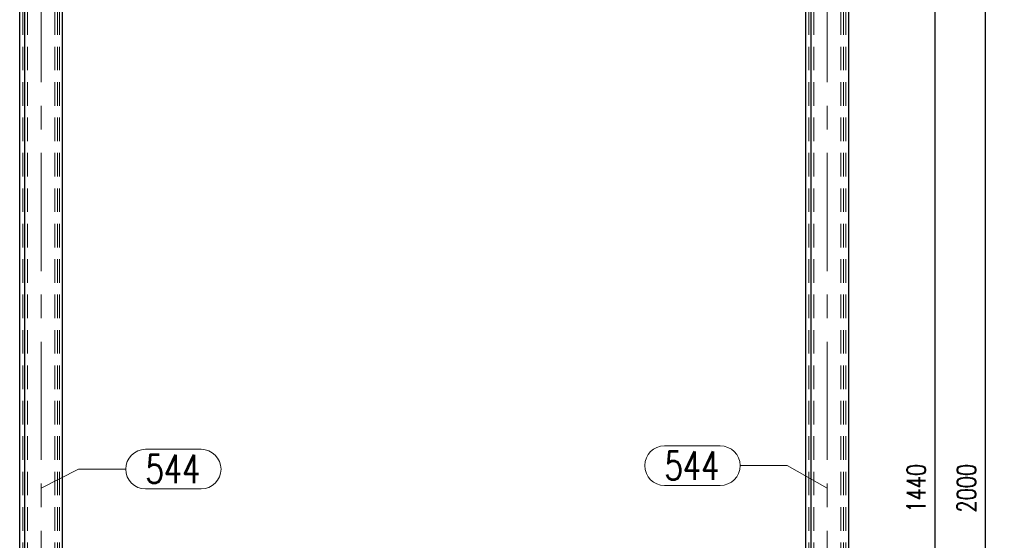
# Model space of a CAD drawing. Header units: millimetres. Extents: x -853 to -247, y 10927 to 11422.
# Tile 28 of 59: x -695 to -591, y 11043 to 11098. Entities that reach past the tile are written whole.
import ezdxf

# ---------------------------------------------------------------- set-up
doc = ezdxf.new("R2010")
doc.units = ezdxf.units.MM
doc.header["$LTSCALE"] = 10
doc.linetypes.add('HIDDEN', pattern=[0.375, 0.25, -0.125])
doc.linetypes.add('MITTE', pattern=[2, 1.25, -0.25, 0.25, -0.25])
doc.layers.get('Defpoints').update_dxf_attribs({"color": 1})
for name, color, linetype, lineweight in [('PS_DIM', 4, 'Continuous', 13), ('PS_Hidden', 2, 'HIDDEN', 9), ('PS_Mid', 5, 'MITTE', 15), ('PS_Pos', 1, 'Continuous', 15), ('PS_Shape', 161, 'Continuous', 30), ('PS_SOLID', 7, 'Continuous', 30)]:
    doc.layers.add(name, color=color, linetype=linetype, lineweight=lineweight)
doc.styles.add('simplex', font='simplex.shx', dxfattribs={"width": 0.75})
doc.dimstyles.new('1_10_PRZ', dxfattribs={"dimtxt": 2, "dimasz": 1, "dimexe": 2, "dimexo": 5, "dimgap": 1, "dimtad": 1, "dimdec": 0, "dimlfac": 10, "dimtxsty": 'simplex', "dimblk": 'dimznak', "dimcen": 2, "dimse1": 1, "dimse2": 1, "dimclrt": 3, "dimadec": 1, "dimazin": 0, "dimtfac": 1, "dimtdec": 0, "dimtix": 1, "dimtmove": 2, "dimatfit": 3, "dimldrblk": 'dim-grot', "dimfxl": 1, "dimarcsym": 0})

# ---------------------------------------------------------------- blocks, each defined once
blk = doc.blocks.new('dimznak')
at = {"color": 0}
for points in [[(0, 2), (0, -2)], [(-2, 0), (2, 0)]]:
    blk.add_lwpolyline(points, dxfattribs=at)
at = {"color": 2}
blk.add_lwpolyline([(1, 1), (-1, -1)], dxfattribs=at)
blk = doc.blocks.new('*D89')
at = {"layer": 'Defpoints', "color": 0, "transparency": 16777216}
for p in [(-606.28, 11120.7), (-598.13, 11120.7), (-606.28, 10976.7)]:
    blk.add_point(p, dxfattribs=at)
at = {"layer": 'PS_DIM', "color": 0, "lineweight": -2, "transparency": 16777216}
blk.add_line((-598.13, 10977.7), (-598.13, 11119.7), dxfattribs=at)
for p, rotation in [((-598.13, 11120.7), 90), ((-598.13, 10976.7), 270)]:
    blk.add_blockref('dimznak', p, dxfattribs=dict(at, rotation=rotation))
at = {"layer": 'PS_DIM', "color": 3, "transparency": 16777216, "insert": (-600.13, 11048.7), "char_height": 2, "attachment_point": 5, "rotation": 90, "style": 'simplex'}
blk.add_mtext('1440', dxfattribs=at)
blk = doc.blocks.new('dim-grot')
blk.add_hatch(color=256).paths.add_polyline_path([(0, 0), (-2, 0.5), (-2, -0.5)])
blk.add_lwpolyline([(0, 0), (-2, 0.5), (-2, -0.5), (0, 0)])
blk = doc.blocks.new('*D95')
at = {"layer": 'Defpoints', "color": 0, "transparency": 16777216}
for p in [(-607.56, 11148.7), (-592.8, 11148.7), (-607.56, 10948.7)]:
    blk.add_point(p, dxfattribs=at)
at = {"layer": 'PS_DIM', "color": 0, "lineweight": -2, "transparency": 16777216}
blk.add_line((-592.8, 10949.7), (-592.8, 11147.7), dxfattribs=at)
for p, rotation in [((-592.8, 11148.7), 90), ((-592.8, 10948.7), 270)]:
    blk.add_blockref('dimznak', p, dxfattribs=dict(at, rotation=rotation))
at = {"layer": 'PS_DIM', "color": 3, "transparency": 16777216, "insert": (-594.8, 11048.7), "char_height": 2, "attachment_point": 5, "rotation": 90, "style": 'simplex'}
blk.add_mtext('2000', dxfattribs=at)
blk = doc.blocks.new('*X234')
at = {"layer": 'PS_Hidden', "color": 2, "linetype": 'HIDDEN'}
for p, q in [((-694.8, 10976.7), (-694.8, 11120.7)), ((-694.28, 10976.7), (-694.28, 11120.7)), ((-691.41, 10976.7), (-691.41, 11120.7)), ((-691.13, 10976.7), (-691.13, 11120.7)), ((-690.89, 10976.7), (-690.89, 11120.7)), ((-611.5, 10976.7), (-611.5, 11120.7)), ((-610.99, 10976.7), (-610.99, 11120.7)), ((-608.11, 10976.7), (-608.11, 11120.7)), ((-607.83, 10976.7), (-607.83, 11120.7)), ((-607.59, 10976.7), (-607.59, 11120.7))]:
    blk.add_line(p, q, dxfattribs=at)
at = {"layer": 'PS_Mid', "color": 5, "linetype": 'MITTE'}
for p, q in [((-692.85, 10971.7), (-692.85, 11125.7)), ((-609.55, 10971.7), (-609.55, 11125.7))]:
    blk.add_line(p, q, dxfattribs=at)
at = {"layer": 'PS_SOLID', "color": 7, "linetype": 'Continuous'}
for p, q in [((-695.12, 10976.7), (-695.12, 11120.7)), ((-694.56, 10976.7), (-694.56, 11120.7)), ((-690.57, 10976.7), (-690.57, 11120.7)), ((-611.82, 10976.7), (-611.82, 11120.7)), ((-611.26, 10976.7), (-611.26, 11120.7)), ((-607.27, 10976.7), (-607.27, 11120.7))]:
    blk.add_line(p, q, dxfattribs=at)
blk = doc.blocks.new('*X273')
at = {"color": 1}
for p, q in [((-626.79, 11053.19), (-620.89, 11053.19)), ((-618.79, 11051.09), (-613.79, 11051.09)), ((-609.55, 11048.7), (-613.79, 11051.09)), ((-626.79, 11048.99), (-620.89, 11048.99))]:
    blk.add_line(p, q, dxfattribs=at)
for centre, start, end in [((-626.79, 11051.09), 90, 270), ((-620.89, 11051.09), 270, 90)]:
    blk.add_arc(centre, 2.1, start, end, dxfattribs=at)
at = {"color": 30, "style": 'simplex', "width": 0.75}
blk.add_text('544', height=3, dxfattribs=at).set_placement((-626.79, 11049.59))
blk = doc.blocks.new('*X275')
at = {"color": 1}
for p, q in [((-681.78, 11052.82), (-675.89, 11052.82)), ((-692.85, 11048.7), (-688.88, 11050.72)), ((-688.88, 11050.72), (-683.88, 11050.72)), ((-681.78, 11048.62), (-675.89, 11048.62))]:
    blk.add_line(p, q, dxfattribs=at)
for centre, start, end in [((-681.78, 11050.72), 90, 270), ((-675.89, 11050.72), 270, 90)]:
    blk.add_arc(centre, 2.1, start, end, dxfattribs=at)
at = {"color": 30, "style": 'simplex', "width": 0.75}
blk.add_text('544', height=3, dxfattribs=at).set_placement((-681.78, 11049.22))

msp = doc.modelspace()

# ---------------------------------------------------------------- block references
at = {"layer": 'PS_Pos'}
for name in ['*X273', '*X275']:
    msp.add_blockref(name, (0, 0), dxfattribs=at)
at = {"layer": 'PS_Shape', "color": 31}
msp.add_blockref('*X234', (0, 0), dxfattribs=at)

# ---------------------------------------------------------------- dimensions: what is measured, and where the dimension line sits
at = {"layer": 'PS_DIM'}
for base, p1, p2, picture, middle in [((-592.8, 11148.7), (-607.56, 10948.7), (-607.56, 11148.7), '*D95', (-594.8, 11048.7)), ((-598.13, 11120.7), (-606.28, 10976.7), (-606.28, 11120.7), '*D89', (-600.13, 11048.7))]:
    dim = msp.add_linear_dim(base=base, p1=p1, p2=p2, angle=90, dimstyle='1_10_PRZ', dxfattribs=at)
    dim.commit()
    dim.dimension.update_dxf_attribs({"geometry": picture, "text_midpoint": middle})

doc.saveas('drawing.dxf')
